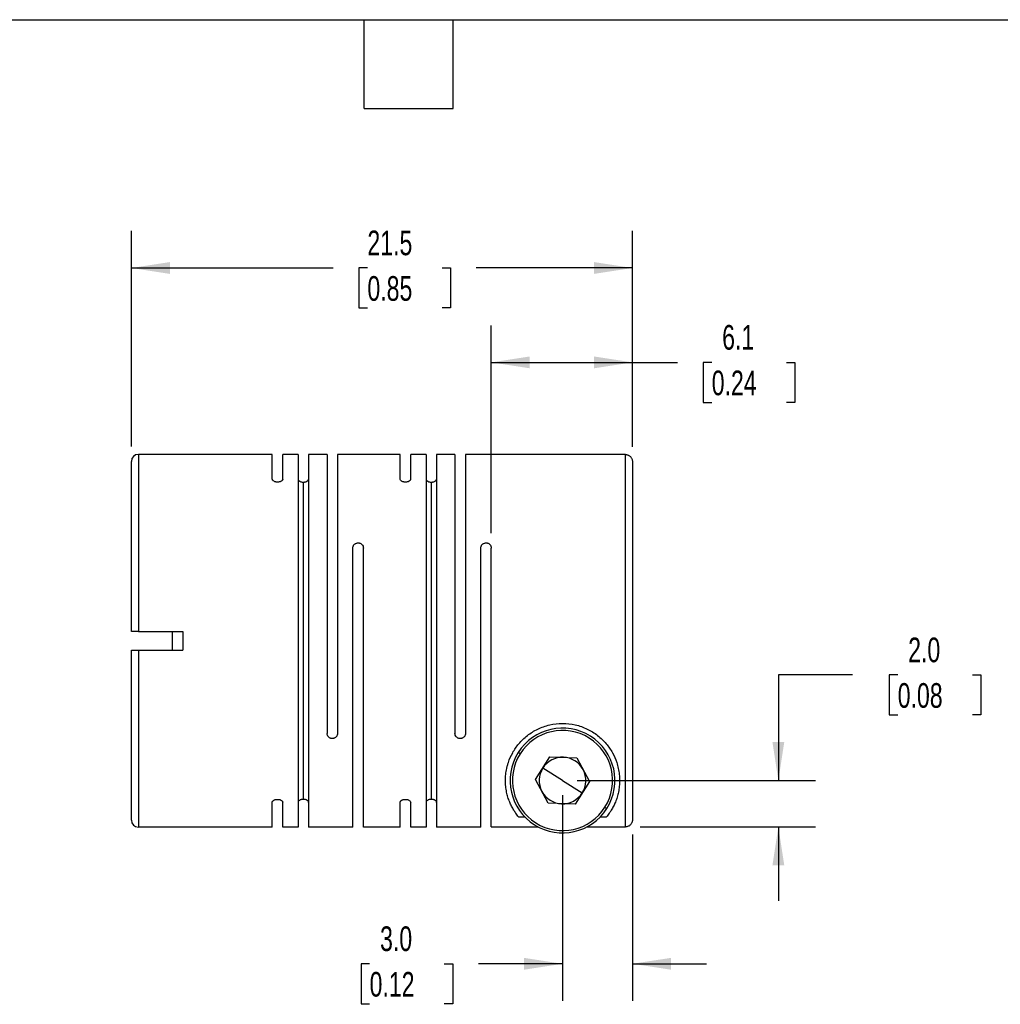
# Model space of a CAD drawing. Header units: millimetres. Extents: x 3 to 137, y 3 to 105.
# Tile 3 of 4: x 53 to 95, y 63 to 105. Entities that reach past the tile are written whole.
import ezdxf

# ---------------------------------------------------------------- set-up
doc = ezdxf.new("R2010")
doc.units = ezdxf.units.MM
doc.header["$LTSCALE"] = 0.5
doc.linetypes.add('SLD-Solid', pattern=[0])
doc.layers.add('DIMENSIONS', color=140, linetype='SLD-Solid', lineweight=25)
doc.layers.add('TEXT', color=140, linetype='SLD-Solid', lineweight=25)
doc.styles.add('SLDTEXTSTYLE0', font='TXT', dxfattribs={"width": 0.7})
doc.dimstyles.new('SLDDIMSTYLE1', dxfattribs={"dimtxt": 1.079004, "dimasz": 1.651, "dimexe": 0, "dimexo": 0.0625, "dimgap": 0.269751, "dimtad": 0, "dimtih": 1, "dimtoh": 1, "dimdec": 1, "dimrnd": 1e-09, "dimzin": 4, "dimdsep": 46, "dimtxsty": 'SLDTEXTSTYLE0', "dimsah": 1, "dimcen": 0.09, "dimadec": 0, "dimazin": 1, "dimtfac": 1, "dimtdec": 1, "dimtmove": 0, "dimatfit": 0, "dimfxl": 0, "dimfrac": 2, "dimtolj": 1, "dimtzin": 12, "dimarcsym": 0})
doc.dimstyles.new('SLDDIMSTYLE4', dxfattribs={"dimtxt": 1.079004, "dimasz": 1.651, "dimexe": 0, "dimexo": 0.0625, "dimgap": 0.269751, "dimtad": 0, "dimtih": 1, "dimtoh": 1, "dimdec": 1, "dimrnd": 1e-09, "dimzin": 12, "dimdsep": 46, "dimtxsty": 'SLDTEXTSTYLE0', "dimsah": 1, "dimcen": 0.09, "dimadec": 0, "dimazin": 3, "dimtfac": 1, "dimtdec": 1, "dimtofl": 0, "dimtmove": 0, "dimatfit": 3, "dimfxl": 0, "dimfrac": 2, "dimtolj": 1, "dimtzin": 12, "dimarcsym": 0})

# ---------------------------------------------------------------- blocks, each defined once
blk = doc.blocks.new('_D_5')
at = {"layer": 'DIMENSIONS'}
for p, q in [((73.394, 82.732), (73.394, 91.652)), ((79.45, 86.442), (79.45, 91.652)), ((73.394, 90.065), (79.45, 90.065)), ((79.45, 90.065), (81.388, 90.065)), ((82.851, 90.065), (82.488, 90.065)), ((82.488, 90.065), (82.488, 88.35)), ((86.057, 90.065), (86.419, 90.065)), ((86.419, 90.065), (86.419, 88.35)), ((82.488, 88.35), (82.851, 88.35)), ((86.419, 88.35), (86.057, 88.35))]:
    blk.add_line(p, q, dxfattribs=at)
for points in [[(73.394, 90.065), (75.045, 89.811), (75.045, 90.319)], [(79.45, 90.065), (77.799, 90.319), (77.799, 89.811)]]:
    blk.add_solid(points, dxfattribs=at)
at = {"layer": 'DIMENSIONS', "char_height": 1.0583, "attachment_point": 1, "style": 'SLDTEXTSTYLE0'}
for s, insert in [('6.1', (83.299, 91.67)), ('0.24', (82.851, 89.714))]:
    blk.add_mtext(s, dxfattribs=dict(at, insert=insert))
blk = doc.blocks.new('_D_6')
at = {"layer": 'DIMENSIONS'}
for p, q in [((57.95, 86.452), (57.95, 95.705)), ((79.45, 86.442), (79.45, 95.705)), ((57.95, 94.117), (66.614, 94.117)), ((68.077, 94.117), (67.714, 94.117)), ((67.714, 94.117), (67.714, 92.402)), ((71.283, 94.117), (71.645, 94.117)), ((71.645, 94.117), (71.645, 92.402)), ((79.45, 94.117), (72.745, 94.117)), ((67.714, 92.402), (68.077, 92.402)), ((71.645, 92.402), (71.283, 92.402))]:
    blk.add_line(p, q, dxfattribs=at)
for points in [[(57.95, 94.117), (59.601, 93.863), (59.601, 94.371)], [(79.45, 94.117), (77.799, 94.371), (77.799, 93.863)]]:
    blk.add_solid(points, dxfattribs=at)
at = {"layer": 'DIMENSIONS', "char_height": 1.0583, "attachment_point": 1, "style": 'SLDTEXTSTYLE0'}
for s, insert in [('21.5', (68.077, 95.723)), ('0.85', (68.077, 93.767))]:
    blk.add_mtext(s, dxfattribs=dict(at, insert=insert))
blk = doc.blocks.new('_D_7')
at = {"layer": 'DIMENSIONS'}
for p, q in [((76.45, 71.482), (76.45, 62.663)), ((79.45, 69.793), (79.45, 62.663)), ((68.171, 64.25), (67.809, 64.25)), ((67.809, 64.25), (67.809, 62.535)), ((71.378, 64.25), (71.74, 64.25)), ((71.74, 64.25), (71.74, 62.535)), ((76.45, 64.25), (72.84, 64.25)), ((79.45, 64.25), (82.625, 64.25)), ((67.809, 62.535), (68.171, 62.535)), ((71.74, 62.535), (71.378, 62.535))]:
    blk.add_line(p, q, dxfattribs=at)
for points in [[(76.45, 64.25), (74.799, 64.504), (74.799, 63.996)], [(79.45, 64.25), (81.101, 63.996), (81.101, 64.504)]]:
    blk.add_solid(points, dxfattribs=at)
at = {"layer": 'DIMENSIONS', "char_height": 1.0583, "attachment_point": 1, "style": 'SLDTEXTSTYLE0'}
for s, insert in [('3.0', (68.62, 65.856)), ('0.12', (68.171, 63.9))]:
    blk.add_mtext(s, dxfattribs=dict(at, insert=insert))
blk = doc.blocks.new('_D_8')
at = {"layer": 'DIMENSIONS'}
for p, q in [((88.886, 76.648), (85.711, 76.648)), ((85.711, 76.648), (85.711, 72.117)), ((90.832, 76.648), (90.47, 76.648)), ((90.47, 76.648), (90.47, 74.933)), ((94.038, 76.648), (94.401, 76.648)), ((94.401, 76.648), (94.401, 74.933)), ((90.47, 74.933), (90.832, 74.933)), ((94.401, 74.933), (94.038, 74.933)), ((77.085, 72.117), (87.299, 72.117)), ((79.785, 70.127), (87.299, 70.127)), ((85.711, 70.127), (85.711, 66.952))]:
    blk.add_line(p, q, dxfattribs=at)
for points in [[(85.711, 72.117), (85.965, 73.768), (85.457, 73.768)], [(85.711, 70.127), (85.457, 68.476), (85.965, 68.476)]]:
    blk.add_solid(points, dxfattribs=at)
at = {"layer": 'DIMENSIONS', "char_height": 1.0583, "attachment_point": 1, "style": 'SLDTEXTSTYLE0'}
for s, insert in [('2.0', (91.281, 78.253)), ('0.08', (90.832, 76.297))]:
    blk.add_mtext(s, dxfattribs=dict(at, insert=insert))

msp = doc.modelspace()

# ---------------------------------------------------------------- linework, layer by layer
for p, q in [((57.95, 78.517), (57.95, 85.817)), ((58.25, 86.117), (58.25, 78.517)), ((63.994, 86.117), (58.25, 86.117)), ((63.994, 85.057), (63.994, 86.117)), ((64.444, 85.057), (64.444, 86.117)), ((65.104, 86.117), (64.444, 86.117)), ((65.104, 86.117), (65.104, 70.117)), ((65.554, 86.117), (65.554, 70.117)), ((66.344, 86.117), (65.554, 86.117)), ((66.344, 86.117), (66.344, 74.137)), ((69.484, 86.117), (66.794, 86.117)), ((66.794, 86.117), (66.794, 74.137)), ((69.484, 85.057), (69.484, 86.117)), ((69.934, 85.057), (69.934, 86.117)), ((70.594, 86.117), (69.934, 86.117)), ((70.594, 86.117), (70.594, 70.117)), ((71.044, 86.117), (71.044, 70.117)), ((71.834, 86.117), (71.044, 86.117)), ((71.834, 86.117), (71.834, 74.137)), ((72.284, 86.117), (72.284, 74.137)), ((77.25, 86.117), (72.284, 86.117)), ((79.15, 86.107), (77.243, 86.107)), ((79.15, 70.127), (79.15, 86.107)), ((79.45, 85.807), (79.45, 70.428)), ((64.224, 84.926), (64.214, 84.926)), ((65.324, 84.926), (65.334, 84.926)), ((65.324, 84.926), (65.324, 71.308)), ((65.334, 71.308), (65.334, 84.926)), ((69.714, 84.926), (69.704, 84.926)), ((70.814, 84.926), (70.824, 84.926)), ((70.814, 84.926), (70.814, 71.308)), ((70.824, 71.308), (70.824, 84.926)), ((67.454, 70.117), (67.454, 82.097)), ((67.674, 82.317), (67.684, 82.317)), ((67.904, 70.117), (67.904, 82.097)), ((72.944, 70.117), (72.944, 82.097)), ((73.164, 82.317), (73.174, 82.317)), ((73.394, 70.127), (73.394, 82.097)), ((58.25, 78.517), (60.157, 78.517)), ((59.7, 78.517), (59.7, 77.717)), ((57.95, 70.417), (57.95, 77.717)), ((58.25, 77.717), (58.25, 70.117)), ((58.25, 77.717), (60.157, 77.717)), ((66.574, 73.917), (66.564, 73.917)), ((72.064, 73.917), (72.054, 73.917)), ((74.631, 73.263), (74.546, 73.316)), ((75.296, 72.162), (75.912, 73.139)), ((75.912, 73.139), (77.066, 73.094)), ((77.066, 73.094), (77.604, 72.073)), ((76.45, 72.117), (75.604, 72.65)), ((75.835, 71.14), (75.296, 72.162)), ((76.45, 72.117), (77.296, 71.584)), ((77.604, 72.073), (76.988, 71.096)), ((63.994, 70.117), (63.994, 71.177)), ((64.214, 71.308), (64.224, 71.308)), ((64.444, 70.117), (64.444, 71.177)), ((65.334, 71.308), (65.324, 71.308)), ((69.484, 70.117), (69.484, 71.177)), ((69.704, 71.308), (69.714, 71.308)), ((69.934, 70.117), (69.934, 71.177)), ((70.824, 71.308), (70.814, 71.308)), ((76.988, 71.096), (75.835, 71.14)), ((78.269, 70.971), (78.354, 70.918)), ((74.566, 70.551), (74.834, 70.551)), ((78.066, 70.551), (78.334, 70.551)), ((63.994, 70.117), (58.25, 70.117)), ((65.104, 70.117), (64.444, 70.117)), ((67.454, 70.117), (65.554, 70.117)), ((69.484, 70.117), (67.904, 70.117)), ((70.594, 70.117), (69.934, 70.117)), ((72.944, 70.117), (71.044, 70.117)), ((73.394, 70.127), (75.4, 70.127)), ((77.5, 70.127), (79.15, 70.127))]:
    msp.add_line(p, q)
for centre, radius, start, end in [((58.25, 85.817), 0.3, 90, 180), ((76.45, 72.117), 2.25, 327.7911, 147.7911), ((76.45, 72.117), 2.15, 327.7911, 147.7911), ((76.45, 72.117), 2.25, 147.7911, 327.7911), ((76.45, 72.117), 2.15, 147.7911, 327.7911), ((76.45, 72.117), 1, 87.7911, 147.7911), ((76.45, 72.117), 1, 27.7911, 87.7911), ((76.45, 72.117), 1, 147.7911, 207.7911), ((76.45, 72.117), 1, 327.7911, 27.7911), ((76.45, 72.117), 1, 207.7911, 267.7911), ((76.45, 72.117), 1, 267.7911, 327.7911), ((58.25, 70.417), 0.3, 180, 270)]:
    msp.add_arc(centre, radius, start, end)
for points in [[(77.243, 86.107), (77.248, 86.114), (77.25, 86.117), (77.25, 86.117)], [(60.157, 78.517), (60.148, 78.25), (60.148, 77.984), (60.157, 77.717)]]:
    msp.add_open_spline(points, degree=3)
for points, knots in [([(79.15, 86.107), (79.163, 86.107), (79.189, 86.106), (79.228, 86.097), (79.29, 86.077), (79.368, 86.025), (79.423, 85.941), (79.447, 85.866), (79.449, 85.826), (79.45, 85.807)], [0, 0, 0, 0, 0.0828407, 0.1661496, 0.2513639, 0.4998601, 0.7485704, 0.874228, 1, 1, 1, 1]), ([(64.214, 84.926), (64.203, 84.926), (64.183, 84.927), (64.153, 84.931), (64.119, 84.939), (64.084, 84.951), (64.041, 84.974), (64.001, 85.01), (63.996, 85.041), (63.994, 85.057)], [0, 0, 0, 0, 0.082606, 0.16521, 0.249967, 0.374426, 0.500526, 0.746525, 1, 1, 1, 1]), ([(64.444, 85.057), (64.443, 85.049), (64.442, 85.033), (64.43, 85.01), (64.412, 84.988), (64.386, 84.968), (64.354, 84.951), (64.314, 84.937), (64.27, 84.928), (64.239, 84.927), (64.224, 84.926)], [0, 0, 0, 0, 0.129288, 0.253158, 0.375175, 0.49906, 0.624899, 0.74958, 0.876153, 1, 1, 1, 1]), ([(65.104, 85.057), (65.104, 85.049), (65.106, 85.033), (65.117, 85.01), (65.136, 84.988), (65.161, 84.968), (65.194, 84.951), (65.233, 84.937), (65.277, 84.928), (65.308, 84.927), (65.324, 84.926)], [0, 0, 0, 0, 0.129288, 0.253158, 0.375175, 0.49906, 0.624899, 0.74958, 0.876153, 1, 1, 1, 1]), ([(65.334, 84.926), (65.344, 84.926), (65.365, 84.927), (65.395, 84.931), (65.428, 84.939), (65.463, 84.951), (65.506, 84.974), (65.546, 85.01), (65.551, 85.041), (65.554, 85.057)], [0, 0, 0, 0, 0.082606, 0.16521, 0.249967, 0.374426, 0.500526, 0.746525, 1, 1, 1, 1]), ([(69.704, 84.926), (69.693, 84.926), (69.673, 84.927), (69.643, 84.931), (69.609, 84.939), (69.574, 84.951), (69.531, 84.974), (69.491, 85.01), (69.486, 85.041), (69.484, 85.057)], [0, 0, 0, 0, 0.082606, 0.16521, 0.249967, 0.374426, 0.500526, 0.746525, 1, 1, 1, 1]), ([(69.934, 85.057), (69.933, 85.049), (69.932, 85.033), (69.92, 85.01), (69.902, 84.988), (69.876, 84.968), (69.844, 84.951), (69.804, 84.937), (69.76, 84.928), (69.729, 84.927), (69.714, 84.926)], [0, 0, 0, 0, 0.129288, 0.253158, 0.375175, 0.49906, 0.624899, 0.74958, 0.876153, 1, 1, 1, 1]), ([(70.594, 85.057), (70.594, 85.049), (70.596, 85.033), (70.607, 85.01), (70.626, 84.988), (70.651, 84.968), (70.684, 84.951), (70.723, 84.937), (70.767, 84.928), (70.798, 84.927), (70.814, 84.926)], [0, 0, 0, 0, 0.129288, 0.253158, 0.375175, 0.49906, 0.624899, 0.74958, 0.876153, 1, 1, 1, 1]), ([(70.824, 84.926), (70.834, 84.926), (70.855, 84.927), (70.885, 84.931), (70.918, 84.939), (70.953, 84.951), (70.996, 84.974), (71.036, 85.01), (71.041, 85.041), (71.044, 85.057)], [0, 0, 0, 0, 0.082606, 0.16521, 0.249967, 0.374426, 0.500526, 0.746525, 1, 1, 1, 1]), ([(67.454, 82.097), (67.454, 82.111), (67.456, 82.138), (67.467, 82.178), (67.486, 82.214), (67.511, 82.248), (67.544, 82.276), (67.583, 82.299), (67.627, 82.314), (67.658, 82.316), (67.674, 82.317)], [0, 0, 0, 0, 0.129288, 0.253158, 0.375175, 0.49906, 0.624899, 0.74958, 0.876153, 1, 1, 1, 1]), ([(67.684, 82.317), (67.694, 82.317), (67.715, 82.316), (67.745, 82.309), (67.778, 82.297), (67.813, 82.277), (67.856, 82.239), (67.896, 82.179), (67.901, 82.125), (67.904, 82.097)], [0, 0, 0, 0, 0.082606, 0.16521, 0.249967, 0.374426, 0.500526, 0.746525, 1, 1, 1, 1]), ([(72.944, 82.097), (72.944, 82.111), (72.946, 82.138), (72.957, 82.178), (72.976, 82.214), (73.001, 82.248), (73.034, 82.276), (73.073, 82.299), (73.117, 82.314), (73.148, 82.316), (73.164, 82.317)], [0, 0, 0, 0, 0.129288, 0.253158, 0.375175, 0.49906, 0.624899, 0.74958, 0.876153, 1, 1, 1, 1]), ([(73.174, 82.317), (73.184, 82.317), (73.205, 82.316), (73.235, 82.309), (73.268, 82.297), (73.303, 82.277), (73.346, 82.239), (73.386, 82.179), (73.391, 82.125), (73.394, 82.097)], [0, 0, 0, 0, 0.082606, 0.16521, 0.249967, 0.374426, 0.500526, 0.746525, 1, 1, 1, 1]), ([(58.25, 78.517), (58.237, 78.517), (58.211, 78.517), (58.172, 78.517), (58.11, 78.517), (58.032, 78.517), (57.978, 78.517), (57.953, 78.517), (57.951, 78.517), (57.95, 78.517)], [0, 0, 0, 0, 0.082841, 0.16615, 0.251364, 0.49986, 0.74857, 0.874228, 1, 1, 1, 1]), ([(57.95, 77.717), (57.951, 77.717), (57.952, 77.717), (57.96, 77.717), (57.98, 77.717), (58.032, 77.717), (58.116, 77.717), (58.191, 77.717), (58.23, 77.717), (58.25, 77.717)], [0, 0, 0, 0, 0.0828634, 0.1661777, 0.2513701, 0.4998701, 0.7485868, 0.8742549, 1, 1, 1, 1]), ([(74, 72.117), (74.001, 72.161), (74.002, 72.246), (74.013, 72.378), (74.03, 72.508), (74.055, 72.638), (74.086, 72.767), (74.154, 72.99), (74.291, 73.307), (74.563, 73.705), (74.924, 74.059), (75.377, 74.341), (75.893, 74.524), (76.447, 74.588), (77.001, 74.526), (77.518, 74.344), (77.973, 74.061), (78.336, 73.706), (78.609, 73.307), (78.765, 72.946), (78.85, 72.634), (78.893, 72.372), (78.898, 72.204), (78.9, 72.117)], [0, 0, 0, 0, 0.022138, 0.043709, 0.064744, 0.085278, 0.105346, 0.12499, 0.1891, 0.249836, 0.313023, 0.37461, 0.437135, 0.49973, 0.562204, 0.624676, 0.686533, 0.75001, 0.810844, 0.875074, 0.914763, 0.95631, 1, 1, 1, 1]), ([(66.564, 73.917), (66.553, 73.918), (66.533, 73.919), (66.503, 73.925), (66.469, 73.938), (66.434, 73.958), (66.391, 73.996), (66.351, 74.056), (66.346, 74.11), (66.344, 74.137)], [0, 0, 0, 0, 0.082606, 0.16521, 0.249967, 0.374426, 0.500526, 0.746525, 1, 1, 1, 1]), ([(66.794, 74.137), (66.793, 74.123), (66.792, 74.096), (66.78, 74.056), (66.762, 74.02), (66.736, 73.987), (66.704, 73.958), (66.664, 73.936), (66.62, 73.92), (66.589, 73.918), (66.574, 73.917)], [0, 0, 0, 0, 0.129288, 0.253158, 0.375175, 0.49906, 0.624899, 0.74958, 0.876153, 1, 1, 1, 1]), ([(72.054, 73.917), (72.043, 73.918), (72.023, 73.919), (71.993, 73.925), (71.959, 73.938), (71.924, 73.958), (71.881, 73.996), (71.841, 74.056), (71.836, 74.11), (71.834, 74.137)], [0, 0, 0, 0, 0.082606, 0.16521, 0.249967, 0.374426, 0.500526, 0.746525, 1, 1, 1, 1]), ([(72.284, 74.137), (72.283, 74.123), (72.282, 74.096), (72.27, 74.056), (72.252, 74.02), (72.226, 73.987), (72.194, 73.958), (72.154, 73.936), (72.11, 73.92), (72.079, 73.918), (72.064, 73.917)], [0, 0, 0, 0, 0.129288, 0.253158, 0.375175, 0.49906, 0.624899, 0.74958, 0.876153, 1, 1, 1, 1]), ([(74.566, 70.551), (74.544, 70.579), (74.503, 70.629), (74.446, 70.707), (74.4, 70.775), (74.338, 70.873), (74.264, 71.006), (74.177, 71.195), (74.105, 71.396), (74.047, 71.621), (74.008, 71.858), (74.003, 72.033), (74, 72.117)], [0, 0, 0, 0, 0.079616, 0.147841, 0.204675, 0.250119, 0.381474, 0.498733, 0.628242, 0.748645, 0.87812, 1, 1, 1, 1]), ([(78.9, 72.117), (78.899, 72.076), (78.898, 71.991), (78.888, 71.867), (78.872, 71.743), (78.844, 71.586), (78.796, 71.398), (78.724, 71.196), (78.637, 71.007), (78.548, 70.848), (78.445, 70.691), (78.375, 70.603), (78.334, 70.551)], [0, 0, 0, 0, 0.059595, 0.121006, 0.18429, 0.2495, 0.370337, 0.500366, 0.618042, 0.749786, 0.851904, 1, 1, 1, 1]), ([(63.994, 71.177), (63.994, 71.185), (63.996, 71.201), (64.007, 71.224), (64.026, 71.246), (64.051, 71.266), (64.084, 71.283), (64.123, 71.297), (64.167, 71.306), (64.198, 71.308), (64.214, 71.308)], [0, 0, 0, 0, 0.129288, 0.253158, 0.375175, 0.49906, 0.624899, 0.74958, 0.876153, 1, 1, 1, 1]), ([(64.224, 71.308), (64.234, 71.308), (64.255, 71.307), (64.285, 71.303), (64.318, 71.296), (64.353, 71.284), (64.396, 71.26), (64.436, 71.225), (64.441, 71.193), (64.444, 71.177)], [0, 0, 0, 0, 0.0826057, 0.1652097, 0.2499666, 0.3744257, 0.5005259, 0.7465246, 1, 1, 1, 1]), ([(65.324, 71.308), (65.313, 71.308), (65.293, 71.307), (65.263, 71.303), (65.229, 71.296), (65.194, 71.284), (65.151, 71.26), (65.111, 71.225), (65.106, 71.193), (65.104, 71.177)], [0, 0, 0, 0, 0.082606, 0.16521, 0.249967, 0.374426, 0.500526, 0.746525, 1, 1, 1, 1]), ([(65.554, 71.177), (65.553, 71.185), (65.552, 71.201), (65.54, 71.224), (65.522, 71.246), (65.496, 71.266), (65.464, 71.283), (65.424, 71.297), (65.38, 71.306), (65.349, 71.308), (65.334, 71.308)], [0, 0, 0, 0, 0.1292876, 0.2531584, 0.3751751, 0.4990604, 0.6248986, 0.7495802, 0.8761532, 1, 1, 1, 1]), ([(69.484, 71.177), (69.484, 71.185), (69.486, 71.201), (69.497, 71.224), (69.516, 71.246), (69.541, 71.266), (69.574, 71.283), (69.613, 71.297), (69.657, 71.306), (69.688, 71.308), (69.704, 71.308)], [0, 0, 0, 0, 0.129288, 0.253158, 0.375175, 0.49906, 0.624899, 0.74958, 0.876153, 1, 1, 1, 1]), ([(69.714, 71.308), (69.724, 71.308), (69.745, 71.307), (69.775, 71.303), (69.808, 71.296), (69.843, 71.284), (69.886, 71.26), (69.926, 71.225), (69.931, 71.193), (69.934, 71.177)], [0, 0, 0, 0, 0.082606, 0.16521, 0.249967, 0.374426, 0.500526, 0.746525, 1, 1, 1, 1]), ([(70.814, 71.308), (70.803, 71.308), (70.783, 71.307), (70.753, 71.303), (70.719, 71.296), (70.684, 71.284), (70.641, 71.26), (70.601, 71.225), (70.596, 71.193), (70.594, 71.177)], [0, 0, 0, 0, 0.082606, 0.16521, 0.249967, 0.374426, 0.500526, 0.746525, 1, 1, 1, 1]), ([(71.044, 71.177), (71.043, 71.185), (71.042, 71.201), (71.03, 71.224), (71.012, 71.246), (70.986, 71.266), (70.954, 71.283), (70.914, 71.297), (70.87, 71.306), (70.839, 71.308), (70.824, 71.308)], [0, 0, 0, 0, 0.129288, 0.253158, 0.375175, 0.49906, 0.624899, 0.74958, 0.876153, 1, 1, 1, 1]), ([(79.45, 70.428), (79.45, 70.415), (79.449, 70.389), (79.44, 70.35), (79.42, 70.288), (79.368, 70.209), (79.284, 70.155), (79.209, 70.13), (79.17, 70.128), (79.15, 70.127)], [0, 0, 0, 0, 0.0828634, 0.1661777, 0.2513701, 0.4998701, 0.7485868, 0.8742549, 1, 1, 1, 1])]:
    msp.add_open_spline(points, degree=3, knots=knots)
at = {"layer": 'TEXT'}
for p, q in [((3.175, 104.775), (136.525, 104.775)), ((67.945, 100.965), (67.945, 104.775)), ((71.755, 100.965), (71.755, 104.775)), ((67.945, 100.965), (71.755, 100.965))]:
    msp.add_line(p, q, dxfattribs=at)

# ---------------------------------------------------------------- dimensions: what is measured, and where the dimension line sits
at = {"layer": 'DIMENSIONS'}
for base, p1, p2, angle, dimstyle, picture, middle in [((57.95, 94.117), (79.45, 85.807), (57.95, 85.817), 0, 'SLDDIMSTYLE4', '_D_6', (69.68, 94.117)), ((79.45, 90.065), (73.394, 82.097), (79.45, 85.807), 0, 'SLDDIMSTYLE4', '_D_5', (84.454, 90.065)), ((85.711, 72.117), (79.15, 70.127), (76.45, 72.117), 90, 'SLDDIMSTYLE1', '_D_8', (85.711, 76.648))]:
    dim = msp.add_linear_dim(base=base, p1=p1, p2=p2, angle=angle, dimstyle=dimstyle, dxfattribs=at)
    dim.commit()
    dim.dimension.update_dxf_attribs({"geometry": picture, "text_midpoint": middle, "dimtype": 160})
dim = msp.add_linear_dim(base=(79.45, 64.25), p1=(76.45, 72.117), p2=(79.45, 70.428), dimstyle='SLDDIMSTYLE1', dxfattribs=at)
dim.commit()
dim.dimension.update_dxf_attribs({"geometry": '_D_7', "text_midpoint": (69.775, 64.25), "dimtype": 160})

doc.saveas('drawing.dxf')
